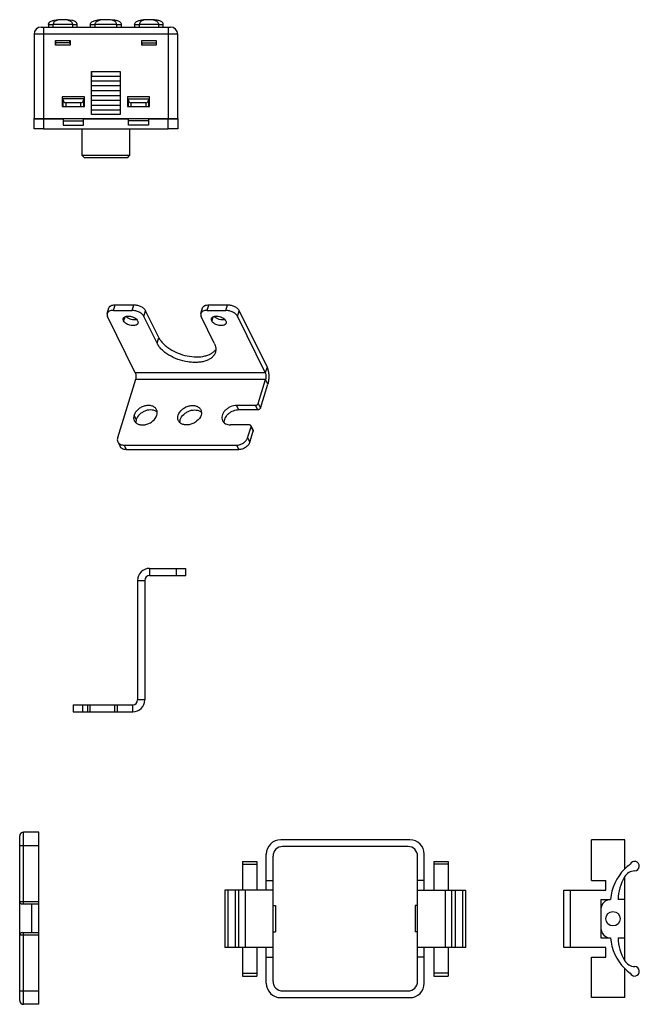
# Model space of a CAD drawing. Header units: millimetres. Extents: x 56 to 363, y -53 to 156.
# Tile 7 of 7: x 234 to 363, y -53 to 153. Entities that reach past the tile are written whole.
import ezdxf

# ---------------------------------------------------------------- set-up
doc = ezdxf.new("R2010")
doc.units = ezdxf.units.MM
for name, color, linetype in [('I-04080', 7, 'Continuous'), ('I-04090', 7, 'Continuous'), ('P-0358-A30', 7, 'Continuous')]:
    doc.layers.add(name, color=color, linetype=linetype)

msp = doc.modelspace()

# ---------------------------------------------------------------- linework, layer by layer
at = {"color": 7, "linetype": 'Continuous', "lineweight": 25}
for p, q in [((238.32, 151.06), (238.82, 151.06)), ((238.82, 151.06), (238.82, 149.56)), ((238.82, 151.06), (264.82, 151.06)), ((239.82, 151.61), (239.82, 151.06)), ((239.82, 151.61), (240.82, 151.61)), ((244.82, 151.61), (240.82, 151.61)), ((240.82, 151.06), (240.82, 151.61)), ((244.82, 151.61), (245.82, 151.61)), ((244.82, 151.61), (244.82, 151.06)), ((245.82, 151.06), (245.82, 151.61)), ((248.57, 151.61), (248.57, 151.06)), ((248.57, 151.61), (249.57, 151.61)), ((254.07, 151.61), (249.57, 151.61)), ((249.57, 151.06), (249.57, 151.61)), ((254.07, 151.61), (255.07, 151.61)), ((254.07, 151.61), (254.07, 151.06)), ((255.07, 151.06), (255.07, 151.61)), ((257.82, 151.61), (257.82, 151.06)), ((257.82, 151.61), (258.82, 151.61)), ((262.82, 151.61), (258.82, 151.61)), ((258.82, 151.06), (258.82, 151.61)), ((262.82, 151.61), (263.82, 151.61)), ((262.82, 151.61), (262.82, 151.06)), ((263.82, 151.06), (263.82, 151.61)), ((264.82, 151.06), (264.82, 149.56)), ((264.82, 151.06), (265.32, 151.06)), ((236.82, 149.56), (236.82, 131.96)), ((238.82, 149.56), (236.82, 149.56)), ((238.82, 149.56), (238.82, 131.96)), ((264.82, 149.56), (238.82, 149.56)), ((241.32, 147.26), (241.32, 148.26)), ((241.32, 148.26), (244.33, 148.26)), ((241.32, 148.26), (241.32, 147.76)), ((244.32, 147.76), (244.32, 148.26)), ((244.33, 148.26), (244.33, 147.26)), ((259.32, 148.26), (262.33, 148.26)), ((259.32, 147.26), (259.32, 148.26)), ((259.32, 147.76), (259.32, 148.26)), ((262.32, 148.26), (262.32, 147.76)), ((262.33, 148.26), (262.33, 147.26)), ((264.82, 149.56), (264.82, 131.96)), ((266.82, 149.56), (264.82, 149.56)), ((266.82, 131.96), (266.82, 149.56)), ((241.32, 147.76), (241.32, 147.26)), ((244.32, 147.76), (241.32, 147.76)), ((244.33, 147.26), (241.32, 147.26)), ((244.32, 147.76), (244.33, 147.26)), ((259.32, 147.76), (259.32, 147.26)), ((259.32, 147.76), (262.32, 147.76)), ((262.33, 147.26), (259.32, 147.26)), ((262.32, 147.76), (262.33, 147.26)), ((248.82, 141.76), (254.82, 141.76)), ((248.82, 140.76), (248.82, 141.76)), ((248.82, 141.76), (248.83, 140.76)), ((248.82, 139.76), (248.82, 140.76)), ((248.83, 139.76), (248.82, 140.76)), ((254.82, 140.76), (248.82, 140.76)), ((254.82, 141.76), (254.81, 140.76)), ((254.82, 140.76), (254.81, 139.76)), ((254.82, 141.76), (254.82, 140.76)), ((254.82, 140.76), (254.82, 139.76)), ((248.82, 138.76), (248.82, 139.76)), ((248.83, 138.76), (248.82, 139.76)), ((254.82, 139.76), (248.82, 139.76)), ((248.82, 137.76), (248.82, 138.76)), ((248.83, 137.76), (248.82, 138.76)), ((254.82, 138.76), (248.82, 138.76)), ((254.82, 139.76), (254.81, 138.76)), ((254.82, 138.76), (254.81, 137.76)), ((254.82, 139.76), (254.82, 138.76)), ((254.82, 138.76), (254.82, 137.76)), ((247.32, 136.46), (242.72, 136.46)), ((242.72, 136.46), (242.72, 134.46)), ((242.92, 135.76), (242.92, 136.06)), ((247.12, 136.06), (242.92, 136.06)), ((247.12, 136.06), (247.12, 135.76)), ((247.32, 134.46), (247.32, 136.46)), ((248.82, 136.76), (248.82, 137.76)), ((248.83, 136.76), (248.82, 137.76)), ((254.82, 137.76), (248.82, 137.76)), ((248.82, 135.76), (248.82, 136.76)), ((248.83, 135.76), (248.82, 136.76)), ((248.82, 136.76), (254.82, 136.76)), ((254.82, 137.76), (254.81, 136.76)), ((254.82, 136.76), (254.81, 135.76)), ((254.82, 137.76), (254.82, 136.76)), ((254.82, 136.76), (254.82, 135.76)), ((260.92, 136.46), (256.32, 136.46)), ((256.32, 136.46), (256.32, 134.46)), ((256.52, 135.76), (256.52, 136.06)), ((256.52, 136.06), (260.72, 136.06)), ((260.72, 136.06), (260.72, 135.76)), ((260.92, 134.46), (260.92, 136.46)), ((242.72, 134.46), (247.32, 134.46)), ((242.92, 134.46), (242.92, 135.76)), ((243.42, 135.26), (243.42, 134.46)), ((246.62, 135.26), (243.42, 135.26)), ((246.62, 134.46), (246.62, 135.26)), ((247.12, 135.76), (247.12, 134.46)), ((248.82, 134.76), (248.82, 135.76)), ((248.83, 134.76), (248.82, 135.76)), ((248.82, 135.76), (254.82, 135.76)), ((248.82, 133.76), (248.82, 134.76)), ((248.83, 133.76), (248.82, 134.76)), ((248.82, 134.76), (254.82, 134.76)), ((254.82, 135.76), (254.81, 134.76)), ((254.82, 134.76), (254.81, 133.76)), ((254.82, 135.76), (254.82, 134.76)), ((254.82, 134.76), (254.82, 133.76)), ((256.32, 134.46), (260.92, 134.46)), ((256.52, 134.46), (256.52, 135.76)), ((257.02, 135.26), (257.02, 134.46)), ((260.22, 135.26), (257.02, 135.26)), ((260.22, 134.46), (260.22, 135.26)), ((260.72, 135.76), (260.72, 134.46)), ((236.82, 131.96), (238.82, 131.96)), ((236.82, 131.86), (236.82, 131.96)), ((236.82, 129.76), (236.82, 131.86)), ((236.82, 131.86), (238.82, 131.86)), ((237.92, 131.86), (237.92, 131.96)), ((238.82, 131.96), (264.82, 131.96)), ((238.82, 131.86), (238.82, 129.76)), ((238.82, 131.86), (242.92, 131.86)), ((238.92, 131.96), (238.92, 131.86)), ((242.92, 131.86), (242.92, 131.96)), ((242.92, 131.86), (242.92, 130.53)), ((247.12, 131.96), (247.12, 131.86)), ((247.12, 130.53), (247.12, 131.86)), ((247.12, 131.86), (256.52, 131.86)), ((248.82, 132.76), (248.82, 133.76)), ((248.83, 132.76), (248.82, 133.76)), ((248.82, 133.76), (254.82, 133.76)), ((254.82, 132.76), (248.82, 132.76)), ((254.82, 133.76), (254.81, 132.76)), ((254.82, 133.76), (254.82, 132.76)), ((256.52, 131.96), (256.52, 131.86)), ((256.52, 130.53), (256.52, 131.86)), ((260.72, 131.86), (260.72, 131.96)), ((260.72, 131.86), (260.72, 130.53)), ((260.72, 131.86), (264.82, 131.86)), ((264.72, 131.86), (264.72, 131.96)), ((264.82, 131.96), (266.82, 131.96)), ((264.82, 129.76), (264.82, 131.86)), ((264.82, 131.86), (266.82, 131.86)), ((265.72, 131.96), (265.72, 131.86)), ((266.82, 131.96), (266.82, 131.86)), ((266.82, 131.86), (266.82, 129.76)), ((238.82, 129.76), (236.82, 129.76)), ((238.82, 129.76), (264.82, 129.76)), ((242.92, 131.46), (247.12, 131.46)), ((242.92, 130.53), (247.12, 130.53)), ((246.82, 129.76), (246.82, 124.26)), ((260.72, 131.46), (256.52, 131.46)), ((260.72, 130.53), (256.52, 130.53)), ((256.82, 124.26), (256.82, 129.76)), ((266.82, 129.76), (264.82, 129.76)), ((246.82, 124.26), (247.32, 123.76)), ((246.82, 124.26), (256.82, 124.26)), ((256.32, 123.76), (247.32, 123.76)), ((256.32, 123.76), (256.82, 124.26))]:
    msp.add_line(p, q, dxfattribs=at)
at = {"color": 7, "linetype": 'Continuous'}
for p, q in [((233.81, -52.44), (233.81, -18.04)), ((234.61, -32.24), (234.61, -17.24)), ((237.81, -17.24), (234.61, -17.24)), ((237.81, -53.24), (237.81, -17.24)), ((233.81, -20.04), (237.81, -20.04)), ((233.81, -31.74), (237.81, -31.74)), ((234.31, -32.24), (237.81, -32.24)), ((236.31, -32.24), (236.31, -38.24)), ((233.81, -38.74), (237.81, -38.74)), ((234.31, -38.24), (237.81, -38.24)), ((234.61, -53.24), (234.61, -38.24)), ((233.81, -50.44), (237.81, -50.44)), ((237.81, -53.24), (234.61, -53.24))]:
    msp.add_line(p, q, dxfattribs=at)
for centre, radius, start, end in [((242.82, 140.89), 11.72, 80.7168, 99.2832), ((251.83, 138.18), 14.43, 82.4975, 97.102), ((260.82, 139.52), 13.09, 83.2156, 96.7844)]:
    msp.add_arc(centre, radius, start, end)
at = {"color": 7, "linetype": 'Continuous', "lineweight": 25}
for centre, radius, start, end in [((238.32, 149.56), 1.5, 90, 180), ((265.32, 149.56), 1.5, 360, 90), ((243.42, 135.76), 0.5, 180, 270), ((246.62, 135.76), 0.5, 270, 0), ((257.02, 135.76), 0.5, 180, 270), ((260.22, 135.76), 0.5, 270, 0)]:
    msp.add_arc(centre, radius, start, end, dxfattribs=at)
at = {"color": 7, "linetype": 'Continuous'}
for centre, radius, start, end in [((234.61, -18.04), 0.8, 90, 180), ((234.31, -31.74), 0.5, 180, 270), ((234.31, -38.74), 0.5, 90, 180), ((234.61, -52.44), 0.8, 180, 270)]:
    msp.add_arc(centre, radius, start, end, dxfattribs=at)
at = {"color": 7, "linetype": 'Continuous', "lineweight": 25}
for points, knots in [([(239.82, 151.61), (239.83, 151.69), (239.85, 151.85), (240.01, 152.07), (240.26, 152.24), (240.58, 152.37), (240.81, 152.43), (240.93, 152.45)], [0, 0, 0, 0, 0.155134, 0.317306, 0.51051, 0.749574, 1, 1, 1, 1]), ([(241.85, 152.57), (241.63, 152.5), (241.32, 152.37), (241.11, 152.24), (240.95, 152.06), (240.84, 151.85), (240.83, 151.69), (240.82, 151.61)], [0, 0, 0, 0, 0.233619, 0.467172, 0.661086, 0.831155, 1, 1, 1, 1]), ([(243.8, 152.57), (244.02, 152.5), (244.33, 152.37), (244.53, 152.24), (244.7, 152.06), (244.81, 151.85), (244.82, 151.69), (244.82, 151.61)], [0, 0, 0, 0, 0.233619, 0.467172, 0.661086, 0.831155, 1, 1, 1, 1]), ([(245.82, 151.61), (245.81, 151.69), (245.8, 151.85), (245.63, 152.07), (245.39, 152.24), (245.07, 152.37), (244.83, 152.43), (244.71, 152.45)], [0, 0, 0, 0, 0.155134, 0.317306, 0.51051, 0.749574, 1, 1, 1, 1]), ([(248.57, 151.61), (248.58, 151.69), (248.6, 151.86), (248.78, 152.07), (249.05, 152.24), (249.41, 152.37), (249.75, 152.46), (249.97, 152.49), (250.05, 152.5)], [0, 0, 0, 0, 0.1263176, 0.261488, 0.4264811, 0.6333897, 0.8775699, 1, 1, 1, 1]), ([(249.57, 151.61), (249.58, 151.69), (249.59, 151.85), (249.71, 152.07), (249.9, 152.24), (250.17, 152.38), (250.38, 152.48), (250.71, 152.56)], [0, 0, 0, 0, 0.149188, 0.302125, 0.480325, 0.697936, 1, 1, 1, 1]), ([(254.07, 151.61), (254.07, 151.69), (254.05, 151.85), (253.93, 152.07), (253.75, 152.24), (253.48, 152.38), (253.27, 152.48), (252.93, 152.56)], [0, 0, 0, 0, 0.149188, 0.302125, 0.480325, 0.697936, 1, 1, 1, 1]), ([(255.07, 151.61), (255.06, 151.69), (255.04, 151.86), (254.86, 152.07), (254.6, 152.24), (254.3, 152.35), (254, 152.43), (253.81, 152.47), (253.71, 152.48)], [0, 0, 0, 0, 0.1346864, 0.2788122, 0.4547364, 0.6753531, 0.8284432, 1, 1, 1, 1]), ([(257.82, 151.61), (257.83, 151.69), (257.85, 151.85), (258.01, 152.07), (258.26, 152.24), (258.56, 152.36), (258.91, 152.46), (259.15, 152.5), (259.28, 152.52)], [0, 0, 0, 0, 0.125633, 0.256966, 0.413431, 0.607034, 0.789216, 1, 1, 1, 1]), ([(259.85, 152.57), (259.63, 152.5), (259.32, 152.37), (259.11, 152.24), (258.95, 152.06), (258.84, 151.85), (258.83, 151.69), (258.82, 151.61)], [0, 0, 0, 0, 0.233619, 0.467172, 0.661086, 0.831155, 1, 1, 1, 1]), ([(261.8, 152.57), (262.02, 152.5), (262.33, 152.37), (262.53, 152.24), (262.7, 152.06), (262.81, 151.85), (262.82, 151.69), (262.82, 151.61)], [0, 0, 0, 0, 0.233619, 0.467172, 0.661086, 0.831155, 1, 1, 1, 1]), ([(263.82, 151.61), (263.81, 151.69), (263.8, 151.85), (263.63, 152.07), (263.39, 152.24), (263.08, 152.36), (262.73, 152.46), (262.5, 152.5), (262.37, 152.52)], [0, 0, 0, 0, 0.125633, 0.256966, 0.413431, 0.607034, 0.789216, 1, 1, 1, 1])]:
    msp.add_open_spline(points, degree=3, knots=knots, dxfattribs=at)
at = {"layer": 'I-04080', "color": 7, "linetype": 'Continuous'}
for p, q in [((260.95, 37.89), (260.95, 36.39)), ((260.95, 37.89), (268.55, 37.89)), ((266.55, 36.39), (266.55, 37.89)), ((268.55, 36.39), (268.55, 37.89)), ((258.45, 35.39), (258.45, 10.39)), ((258.45, 35.39), (259.95, 35.39)), ((259.95, 10.39), (258.45, 10.39)), ((244.95, 9.39), (257.45, 9.39)), ((244.95, 9.39), (244.95, 7.89)), ((246.95, 9.39), (246.95, 7.89)), ((247.95, 9.39), (247.95, 7.89)), ((248.45, 9.39), (248.45, 7.89)), ((253.65, 9.39), (253.65, 7.89)), ((254.15, 9.39), (254.15, 7.89)), ((257.45, 7.89), (257.45, 9.39))]:
    msp.add_line(p, q, dxfattribs=at)
at = {"layer": 'I-04080', "color": 4, "linetype": 'Continuous'}
for p, q in [((259.95, 35.39), (259.95, 10.39)), ((260.95, 36.39), (268.55, 36.39)), ((244.95, 7.89), (257.45, 7.89))]:
    msp.add_line(p, q, dxfattribs=at)
at = {"layer": 'I-04080', "color": 7, "linetype": 'Continuous'}
for centre, radius, start, end in [((260.95, 35.39), 2.5, 90, 180), ((257.45, 10.39), 1, 270, 0)]:
    msp.add_arc(centre, radius, start, end, dxfattribs=at)
at = {"layer": 'I-04080', "color": 4, "linetype": 'Continuous'}
for centre, radius, start, end in [((260.95, 35.39), 1, 90, 180), ((257.45, 10.39), 2.5, 270, 0)]:
    msp.add_arc(centre, radius, start, end, dxfattribs=at)
at = {"layer": 'I-04090', "color": 7, "linetype": 'Continuous'}
for p, q in [((253.39, 91.82), (253.75, 93)), ((257.3, 91.82), (257.67, 93)), ((272.96, 91.82), (273.32, 93)), ((276.88, 91.82), (277.24, 93)), ((252.09, 91.17), (252.45, 92.34)), ((257.95, 78.77), (252.16, 90.58)), ((253.39, 91.82), (257.3, 91.82)), ((259.75, 90.58), (260.12, 91.75)), ((262.5, 84.98), (259.75, 90.58)), ((271.66, 91.17), (272.02, 92.34)), ((274.47, 84.98), (271.73, 90.58)), ((272.96, 91.82), (276.88, 91.82)), ((279.33, 90.58), (279.69, 91.75)), ((279.33, 90.58), (285.12, 78.77)), ((255.76, 90.44), (255.52, 89.64)), ((274.18, 90.44), (273.94, 89.64)), ((262.5, 84.98), (262.86, 86.16)), ((285.12, 78.77), (257.95, 78.77)), ((285.49, 79.94), (285.12, 78.77)), ((258.01, 77.36), (254.26, 65.22)), ((285.19, 77.36), (258.01, 77.36)), ((283.64, 72.35), (285.19, 77.36)), ((285.64, 76.43), (285.19, 77.36)), ((283.64, 72.35), (284.09, 71.42)), ((283.06, 71.96), (279.14, 71.96)), ((279.6, 71.02), (279.14, 71.96)), ((283.06, 71.96), (283.51, 71.02)), ((258.15, 68.99), (257.7, 69.92)), ((281.8, 67.88), (277.88, 67.88)), ((281.43, 65.22), (282.14, 67.49)), ((282.12, 67.71), (282.58, 66.78)), ((282.14, 67.49), (282.59, 66.56)), ((254.31, 64.34), (254.77, 63.41)), ((281.43, 65.22), (281.89, 64.29)), ((255.62, 63.65), (256.08, 62.72)), ((255.62, 63.65), (279.11, 63.65)), ((279.11, 63.65), (279.57, 62.72))]:
    msp.add_line(p, q, dxfattribs=at)
at = {"layer": 'I-04090', "color": 4, "linetype": 'Continuous'}
for p, q in [((253.75, 93), (257.67, 93)), ((273.32, 93), (277.24, 93)), ((262.86, 86.16), (260.12, 91.75)), ((279.69, 91.75), (285.49, 79.94)), ((284.09, 71.42), (285.64, 76.43)), ((283.51, 71.02), (279.6, 71.02)), ((281.89, 64.29), (282.59, 66.56)), ((256.08, 62.72), (279.57, 62.72))]:
    msp.add_line(p, q, dxfattribs=at)
for points, knots in [([(252.45, 92.34), (252.47, 92.39), (252.51, 92.49), (252.64, 92.67), (252.9, 92.85), (253.3, 92.97), (253.59, 93), (253.75, 93)], [0, 0, 0, 0, 0.099831, 0.203252, 0.430752, 0.696643, 1, 1, 1, 1]), ([(257.67, 93), (257.92, 93), (258.43, 92.93), (259.14, 92.66), (259.74, 92.28), (260.03, 91.93), (260.12, 91.75)], [0, 0, 0, 0, 0.264737, 0.536644, 0.78852, 1, 1, 1, 1]), ([(272.02, 92.34), (272.04, 92.39), (272.08, 92.49), (272.22, 92.67), (272.48, 92.85), (272.87, 92.97), (273.17, 93), (273.32, 93)], [0, 0, 0, 0, 0.099831, 0.203252, 0.430752, 0.696643, 1, 1, 1, 1]), ([(277.24, 93), (277.49, 93), (278, 92.93), (278.72, 92.66), (279.31, 92.28), (279.6, 91.93), (279.69, 91.75)], [0, 0, 0, 0, 0.264737, 0.536644, 0.78852, 1, 1, 1, 1]), ([(258.28, 89.88), (258.1, 89.83), (257.68, 89.8), (257.07, 89.92), (256.5, 90.17), (256.17, 90.43), (256.05, 90.57)], [0, 0, 0, 0, 0.236205, 0.500396, 0.764302, 1, 1, 1, 1]), ([(276.7, 89.88), (276.52, 89.83), (276.1, 89.8), (275.49, 89.92), (274.92, 90.17), (274.59, 90.43), (274.47, 90.57)], [0, 0, 0, 0, 0.236205, 0.500396, 0.764302, 1, 1, 1, 1]), ([(262.86, 86.16), (262.97, 85.94), (263.24, 85.5), (263.76, 84.89), (264.41, 84.31), (265.42, 83.58), (266.89, 82.84), (268.8, 82.27), (270.7, 82.06), (272.21, 82.19), (273.26, 82.5), (273.91, 82.82), (274.44, 83.23), (274.72, 83.55), (274.83, 83.73)], [0, 0, 0, 0, 0.053202, 0.111373, 0.17416, 0.241003, 0.383234, 0.529694, 0.670961, 0.798667, 0.855787, 0.908033, 0.95578, 1, 1, 1, 1]), ([(285.49, 79.94), (285.54, 79.83), (285.64, 79.59), (285.78, 79.03), (285.87, 78.26), (285.85, 77.46), (285.76, 76.85), (285.69, 76.56), (285.64, 76.43)], [0, 0, 0, 0, 0.102571, 0.219269, 0.480736, 0.752468, 0.881429, 1, 1, 1, 1]), ([(262.58, 70.54), (262.44, 70.67), (262.09, 70.88), (261.48, 71.04), (260.8, 71.03), (260.1, 70.86), (259.44, 70.54), (258.7, 69.99), (258.28, 69.4), (258.15, 68.99)], [0, 0, 0, 0, 0.106149, 0.222498, 0.349225, 0.483531, 0.620837, 0.755884, 1, 1, 1, 1]), ([(267.36, 68.99), (267.49, 69.4), (267.91, 69.99), (268.65, 70.54), (269.31, 70.86), (270.01, 71.03), (270.69, 71.04), (271.3, 70.88), (271.65, 70.67), (271.79, 70.54)], [0, 0, 0, 0, 0.244116, 0.379163, 0.516469, 0.650775, 0.777502, 0.893851, 1, 1, 1, 1]), ([(279.6, 71.02), (279.2, 71.02), (278.4, 70.86), (277.52, 70.34), (276.97, 69.77), (276.68, 69.3), (276.51, 68.81), (276.48, 68.48), (276.5, 68.32)], [0, 0, 0, 0, 0.262471, 0.532126, 0.661407, 0.782943, 0.895555, 1, 1, 1, 1]), ([(284.09, 71.42), (284.06, 71.3), (283.93, 71.15), (283.7, 71.05), (283.58, 71.02), (283.51, 71.02)], [0, 0, 0, 0, 0.480392, 0.745366, 1, 1, 1, 1]), ([(258.15, 68.99), (258.14, 68.94), (258.09, 68.74), (258.07, 68.54), (258.07, 68.39)], [0, 0, 0, 0, 0.258493, 1, 1, 1, 1]), ([(267.28, 68.39), (267.28, 68.43), (267.28, 68.64), (267.32, 68.84), (267.36, 68.99)], [0, 0, 0, 0, 0.242759, 1, 1, 1, 1]), ([(282.58, 66.78), (282.6, 66.75), (282.62, 66.67), (282.61, 66.6), (282.59, 66.56)], [0, 0, 0, 0, 0.484103, 1, 1, 1, 1]), ([(281.89, 64.29), (281.82, 64.07), (281.58, 63.64), (281.02, 63.15), (280.33, 62.81), (279.82, 62.72), (279.57, 62.72)], [0, 0, 0, 0, 0.229919, 0.483844, 0.74678, 1, 1, 1, 1]), ([(256.08, 62.72), (255.93, 62.72), (255.66, 62.75), (255.27, 62.88), (254.96, 63.1), (254.82, 63.3), (254.77, 63.41)], [0, 0, 0, 0, 0.277838, 0.535006, 0.773139, 1, 1, 1, 1])]:
    msp.add_open_spline(points, degree=3, knots=knots, dxfattribs=at)
at = {"layer": 'I-04090', "color": 7, "linetype": 'Continuous'}
for points, knots in [([(252.09, 91.17), (252.06, 91.08), (252.04, 90.87), (252.11, 90.67), (252.16, 90.58)], [0, 0, 0, 0, 0.474245, 1, 1, 1, 1]), ([(253.39, 91.82), (253.23, 91.82), (252.94, 91.8), (252.54, 91.67), (252.28, 91.49), (252.15, 91.31), (252.1, 91.22), (252.09, 91.17)], [0, 0, 0, 0, 0.303357, 0.569248, 0.796748, 0.900169, 1, 1, 1, 1]), ([(255.46, 90.12), (255.48, 90.17), (255.52, 90.26), (255.63, 90.38), (255.78, 90.48), (256.02, 90.59), (256.4, 90.65), (256.89, 90.62), (257.39, 90.49), (257.85, 90.28), (258.22, 90), (258.4, 89.76), (258.46, 89.64)], [0, 0, 0, 0, 0.043177, 0.088613, 0.138096, 0.192558, 0.316735, 0.457705, 0.606647, 0.752826, 0.886271, 1, 1, 1, 1]), ([(259.75, 90.58), (259.67, 90.76), (259.37, 91.1), (258.78, 91.49), (258.07, 91.75), (257.56, 91.82), (257.3, 91.82)], [0, 0, 0, 0, 0.21148, 0.463356, 0.735263, 1, 1, 1, 1]), ([(271.66, 91.17), (271.63, 91.08), (271.62, 90.87), (271.68, 90.67), (271.73, 90.58)], [0, 0, 0, 0, 0.474245, 1, 1, 1, 1]), ([(272.96, 91.82), (272.8, 91.82), (272.51, 91.8), (272.11, 91.67), (271.85, 91.49), (271.72, 91.31), (271.68, 91.22), (271.66, 91.17)], [0, 0, 0, 0, 0.303357, 0.569248, 0.796748, 0.900169, 1, 1, 1, 1]), ([(273.88, 90.12), (273.9, 90.17), (273.94, 90.26), (274.05, 90.38), (274.2, 90.48), (274.44, 90.59), (274.82, 90.65), (275.31, 90.62), (275.81, 90.49), (276.27, 90.28), (276.64, 90), (276.82, 89.76), (276.88, 89.64)], [0, 0, 0, 0, 0.043177, 0.088613, 0.138096, 0.192558, 0.316735, 0.457705, 0.606647, 0.752826, 0.886271, 1, 1, 1, 1]), ([(279.33, 90.58), (279.24, 90.76), (278.94, 91.1), (278.35, 91.49), (277.64, 91.75), (277.13, 91.82), (276.88, 91.82)], [0, 0, 0, 0, 0.21148, 0.463356, 0.735263, 1, 1, 1, 1]), ([(255.52, 89.64), (255.48, 89.72), (255.43, 89.88), (255.44, 90.04), (255.46, 90.12)], [0, 0, 0, 0, 0.525221, 1, 1, 1, 1]), ([(258.52, 89.17), (258.5, 89.12), (258.46, 89.03), (258.35, 88.91), (258.2, 88.8), (257.95, 88.7), (257.58, 88.63), (257.09, 88.67), (256.59, 88.8), (256.13, 89.01), (255.76, 89.29), (255.57, 89.52), (255.52, 89.64)], [0, 0, 0, 0, 0.043177, 0.088613, 0.138096, 0.192558, 0.316735, 0.457705, 0.606647, 0.752826, 0.886271, 1, 1, 1, 1]), ([(258.46, 89.64), (258.5, 89.57), (258.55, 89.41), (258.54, 89.25), (258.52, 89.17)], [0, 0, 0, 0, 0.525221, 1, 1, 1, 1]), ([(273.94, 89.64), (273.9, 89.72), (273.85, 89.88), (273.86, 90.04), (273.88, 90.12)], [0, 0, 0, 0, 0.525221, 1, 1, 1, 1]), ([(276.94, 89.17), (276.92, 89.12), (276.88, 89.03), (276.77, 88.91), (276.62, 88.8), (276.38, 88.7), (276, 88.63), (275.51, 88.67), (275.01, 88.8), (274.55, 89.01), (274.18, 89.29), (274, 89.52), (273.94, 89.64)], [0, 0, 0, 0, 0.043177, 0.088613, 0.138096, 0.192558, 0.316735, 0.457705, 0.606647, 0.752826, 0.886271, 1, 1, 1, 1]), ([(276.88, 89.64), (276.92, 89.57), (276.97, 89.41), (276.96, 89.25), (276.94, 89.17)], [0, 0, 0, 0, 0.525221, 1, 1, 1, 1]), ([(274.7, 83.06), (274.64, 82.87), (274.45, 82.48), (274.01, 81.98), (273.42, 81.57), (272.69, 81.25), (271.86, 81.04), (270.94, 80.94), (269.96, 80.94), (268.58, 81.09), (266.87, 81.53), (265.28, 82.28), (264.17, 83.03), (263.47, 83.64), (262.91, 84.28), (262.61, 84.75), (262.5, 84.98)], [0, 0, 0, 0, 0.043124, 0.088529, 0.13795, 0.192361, 0.252043, 0.316685, 0.385578, 0.457699, 0.606474, 0.752521, 0.821372, 0.88598, 0.945665, 1, 1, 1, 1]), ([(274.47, 84.98), (274.55, 84.82), (274.68, 84.5), (274.79, 84), (274.8, 83.52), (274.74, 83.21), (274.7, 83.06)], [0, 0, 0, 0, 0.27119, 0.525409, 0.766339, 1, 1, 1, 1]), ([(257.95, 78.77), (258, 78.67), (258.06, 78.45), (258.11, 78.09), (258.1, 77.72), (258.05, 77.47), (258.01, 77.36)], [0, 0, 0, 0, 0.219026, 0.480664, 0.752574, 1, 1, 1, 1]), ([(285.12, 78.77), (285.17, 78.67), (285.24, 78.45), (285.28, 78.09), (285.27, 77.72), (285.22, 77.47), (285.19, 77.36)], [0, 0, 0, 0, 0.219026, 0.480664, 0.752574, 1, 1, 1, 1]), ([(283.06, 71.96), (283.12, 71.96), (283.25, 71.98), (283.47, 72.09), (283.6, 72.24), (283.64, 72.35)], [0, 0, 0, 0, 0.254634, 0.519608, 1, 1, 1, 1]), ([(262.42, 71.07), (262.38, 71.15), (262.27, 71.33), (262.05, 71.55), (261.78, 71.72), (261.36, 71.9), (260.74, 71.99), (259.97, 71.89), (259.33, 71.66), (258.86, 71.38), (258.25, 70.92), (257.84, 70.39), (257.7, 69.92)], [0, 0, 0, 0, 0.050871, 0.102903, 0.15703, 0.213925, 0.33655, 0.470033, 0.609593, 0.679762, 0.748968, 1, 1, 1, 1]), ([(262.49, 69.92), (262.54, 70.11), (262.59, 70.41), (262.53, 70.8), (262.47, 70.98), (262.42, 71.07)], [0, 0, 0, 0, 0.515939, 0.760482, 1, 1, 1, 1]), ([(266.91, 69.92), (267.05, 70.39), (267.46, 70.92), (268.07, 71.38), (268.54, 71.66), (269.18, 71.89), (269.95, 71.99), (270.57, 71.9), (270.99, 71.72), (271.26, 71.55), (271.48, 71.33), (271.59, 71.15), (271.64, 71.07)], [0, 0, 0, 0, 0.251032, 0.320238, 0.390407, 0.529967, 0.66345, 0.786075, 0.84297, 0.897097, 0.949129, 1, 1, 1, 1]), ([(271.64, 71.07), (271.68, 70.98), (271.74, 70.8), (271.8, 70.41), (271.76, 70.11), (271.7, 69.92)], [0, 0, 0, 0, 0.239518, 0.484061, 1, 1, 1, 1]), ([(279.14, 71.96), (278.69, 71.96), (278, 71.79), (277.2, 71.34), (276.68, 70.9), (276.29, 70.38), (276.06, 69.83), (276.01, 69.28), (276.1, 68.93), (276.18, 68.77)], [0, 0, 0, 0, 0.269975, 0.40942, 0.545111, 0.672934, 0.790558, 0.898361, 1, 1, 1, 1]), ([(257.7, 69.92), (257.64, 69.73), (257.59, 69.43), (257.65, 69.04), (257.72, 68.86), (257.76, 68.77)], [0, 0, 0, 0, 0.515939, 0.760482, 1, 1, 1, 1]), ([(257.76, 68.77), (257.8, 68.69), (257.91, 68.51), (258.13, 68.29), (258.4, 68.12), (258.82, 67.94), (259.44, 67.85), (260.21, 67.95), (260.85, 68.18), (261.32, 68.46), (261.93, 68.92), (262.34, 69.45), (262.49, 69.92)], [0, 0, 0, 0, 0.050871, 0.102903, 0.15703, 0.213925, 0.33655, 0.470033, 0.609593, 0.679762, 0.748968, 1, 1, 1, 1]), ([(266.97, 68.77), (266.93, 68.86), (266.86, 69.04), (266.8, 69.43), (266.85, 69.73), (266.91, 69.92)], [0, 0, 0, 0, 0.239518, 0.484061, 1, 1, 1, 1]), ([(271.7, 69.92), (271.55, 69.45), (271.14, 68.92), (270.53, 68.46), (270.06, 68.18), (269.42, 67.95), (268.65, 67.85), (268.03, 67.94), (267.61, 68.12), (267.34, 68.29), (267.12, 68.51), (267.01, 68.69), (266.97, 68.77)], [0, 0, 0, 0, 0.251032, 0.320238, 0.390407, 0.529967, 0.66345, 0.786075, 0.84297, 0.897097, 0.949129, 1, 1, 1, 1]), ([(276.18, 68.77), (276.24, 68.64), (276.43, 68.38), (276.84, 68.09), (277.33, 67.92), (277.7, 67.88), (277.88, 67.88)], [0, 0, 0, 0, 0.226865, 0.464981, 0.722267, 1, 1, 1, 1]), ([(282.12, 67.71), (282.11, 67.74), (282.08, 67.79), (282, 67.84), (281.9, 67.88), (281.83, 67.88), (281.8, 67.88)], [0, 0, 0, 0, 0.226808, 0.465213, 0.723235, 1, 1, 1, 1]), ([(282.14, 67.49), (282.15, 67.53), (282.16, 67.6), (282.14, 67.68), (282.12, 67.71)], [0, 0, 0, 0, 0.515897, 1, 1, 1, 1]), ([(254.26, 65.22), (254.22, 65.07), (254.17, 64.77), (254.25, 64.47), (254.31, 64.34)], [0, 0, 0, 0, 0.517356, 1, 1, 1, 1]), ([(254.31, 64.34), (254.36, 64.23), (254.51, 64.03), (254.82, 63.81), (255.2, 63.68), (255.48, 63.65), (255.62, 63.65)], [0, 0, 0, 0, 0.226861, 0.464994, 0.722162, 1, 1, 1, 1]), ([(279.11, 63.65), (279.36, 63.65), (279.87, 63.74), (280.56, 64.08), (281.12, 64.58), (281.37, 65), (281.43, 65.22)], [0, 0, 0, 0, 0.25322, 0.516156, 0.770081, 1, 1, 1, 1])]:
    msp.add_open_spline(points, degree=3, knots=knots, dxfattribs=at)
at = {"layer": 'P-0358-A30', "color": 7, "linetype": 'Continuous'}
for p, q in [((315.34, -18.85), (288.34, -18.85)), ((314.94, -20.25), (288.74, -20.25)), ((353.26, -27.35), (353.26, -18.85)), ((360.26, -18.85), (353.26, -18.85)), ((360.26, -24.91), (360.26, -18.85)), ((285.34, -29.35), (285.34, -21.85)), ((286.74, -48.45), (286.74, -22.25)), ((316.94, -48.45), (316.94, -22.25)), ((318.34, -29.35), (318.34, -21.85)), ((280.34, -23.35), (283.34, -23.35)), ((280.34, -23.35), (280.34, -29.35)), ((280.34, -23.95), (283.34, -23.95)), ((283.34, -23.35), (283.34, -29.35)), ((320.34, -23.35), (320.34, -29.35)), ((320.34, -23.35), (323.34, -23.35)), ((323.34, -23.95), (320.34, -23.95)), ((323.34, -23.35), (323.34, -29.35)), ((360.26, -44.18), (360.26, -26.51)), ((285.34, -27.35), (286.74, -27.35)), ((318.34, -27.35), (316.94, -27.35)), ((353.26, -27.35), (356.26, -27.35)), ((356.26, -29.35), (356.26, -27.35)), ((286.74, -29.35), (276.64, -29.35)), ((276.64, -29.35), (276.64, -41.35)), ((277.3, -29.35), (277.3, -41.35)), ((278.8, -29.35), (278.8, -41.35)), ((279.55, -29.35), (279.55, -41.35)), ((280.91, -29.35), (280.91, -41.35)), ((316.94, -29.35), (327.04, -29.35)), ((322.76, -41.35), (322.76, -29.35)), ((324.12, -41.35), (324.12, -29.35)), ((324.87, -41.35), (324.87, -29.35)), ((326.38, -41.35), (326.38, -29.35)), ((327.04, -41.35), (327.04, -29.35)), ((347.48, -29.35), (356.26, -29.35)), ((347.48, -41.35), (347.48, -29.35)), ((348.88, -41.35), (348.88, -29.35)), ((286.74, -32.6), (287.24, -32.6)), ((287.24, -32.6), (287.24, -38.1)), ((316.44, -32.6), (316.44, -38.1)), ((316.94, -32.6), (316.44, -32.6)), ((355.26, -31.35), (355.26, -39.35)), ((355.26, -31.35), (357.26, -31.35)), ((360.26, -31.35), (358.83, -31.35)), ((286.74, -38.1), (287.24, -38.1)), ((316.94, -38.1), (316.44, -38.1)), ((355.26, -39.35), (357.26, -39.35)), ((358.83, -39.35), (360.26, -39.35)), ((286.74, -41.35), (276.64, -41.35)), ((280.34, -41.35), (280.34, -47.35)), ((283.34, -41.35), (283.34, -47.35)), ((285.34, -48.85), (285.34, -41.35)), ((327.04, -41.35), (316.94, -41.35)), ((318.34, -48.85), (318.34, -41.35)), ((320.34, -41.35), (320.34, -47.35)), ((323.34, -41.35), (323.34, -47.35)), ((348.88, -41.35), (347.48, -41.35)), ((356.26, -41.35), (348.88, -41.35)), ((356.26, -43.35), (356.26, -41.35)), ((285.34, -43.35), (286.74, -43.35)), ((318.34, -43.35), (316.94, -43.35)), ((353.26, -43.35), (356.26, -43.35)), ((353.26, -51.85), (353.26, -43.35)), ((280.34, -46.74), (283.34, -46.74)), ((323.34, -46.74), (320.34, -46.74)), ((360.26, -51.85), (360.26, -45.78)), ((280.34, -47.35), (283.34, -47.35)), ((320.34, -47.35), (323.34, -47.35)), ((288.74, -50.45), (314.94, -50.45)), ((288.34, -51.85), (315.34, -51.85)), ((360.26, -51.85), (353.26, -51.85))]:
    msp.add_line(p, q, dxfattribs=at)
msp.add_circle((357.76, -35.35), 1.5, dxfattribs=at)
for centre, radius, start, end in [((288.34, -21.85), 3, 90, 180), ((288.74, -22.25), 2, 90, 180), ((314.94, -22.25), 2, 0, 90), ((315.34, -21.85), 3, 0, 90), ((370.06, -34.91), 14, 128.4913, 134.8462), ((362.26, -24.35), 1, 272.0959, 156.8179), ((367.24, -32.07), 10, 134.8462, 175.8242), ((368.82, -31.66), 10, 149.6675, 178.2235), ((362.39, -27.89), 2.55, 92.0959, 149.6675), ((357.26, -33.35), 2, 90, 180), ((357.26, -37.35), 2, 180, 270), ((367.24, -38.62), 10, 184.1758, 225.1538), ((368.82, -39.04), 10, 181.7765, 210.3325), ((362.39, -42.8), 2.55, 210.3325, 267.9041), ((370.06, -35.78), 14, 225.1538, 231.5087), ((362.26, -46.35), 1, 203.1821, 87.9041), ((288.34, -48.85), 3, 180, 270), ((288.74, -48.45), 2, 180, 270), ((314.94, -48.45), 2, 270, 0), ((315.34, -48.85), 3, 270, 0)]:
    msp.add_arc(centre, radius, start, end, dxfattribs=at)

doc.saveas('drawing.dxf')
